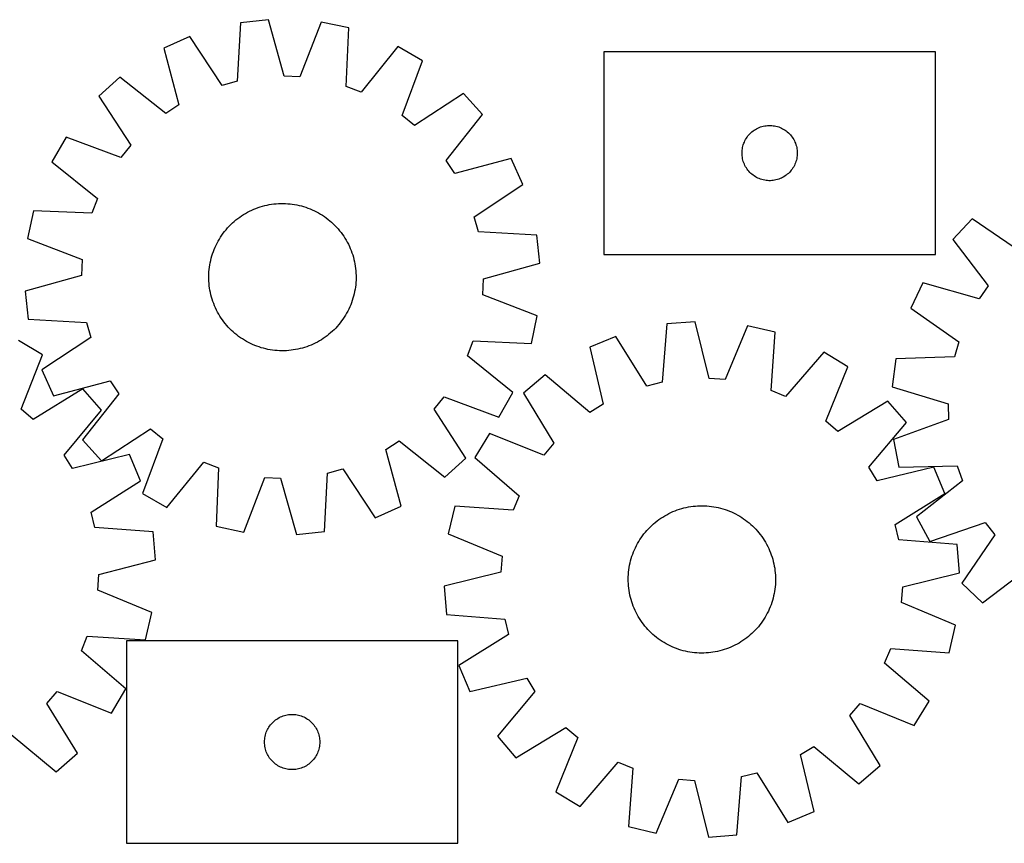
# Model space of a CAD drawing. Header units: millimetres. Extents: x 7 to 1492, y 7 to 459.
# Tile 2 of 4: x 286 to 821, y 7 to 454. Entities that reach past the tile are written whole.
import ezdxf

# ---------------------------------------------------------------- set-up
doc = ezdxf.new("R2010")
doc.units = ezdxf.units.MM
doc.layers.add('CUT', color=7, linetype='CONTINUOUS', true_color=0x000000)

msp = doc.modelspace()

# ---------------------------------------------------------------- linework, layer by layer
at = {"layer": 'CUT'}
for p, q in [((405.850186, 452.268946), (404.147291, 420.550263)), ((421.144991, 453.942109), (405.850186, 452.268946)), ((429.665225, 423.341776), (421.144991, 453.942109)), ((449.650806, 452.569387), (438.229644, 422.929349)), ((464.714066, 449.434304), (449.650806, 452.569387)), ((463.361266, 417.698761), (464.714066, 449.434304)), ((378.31535, 444.765702), (364.286162, 438.448075)), ((395.874597, 418.295953), (378.31535, 444.765702)), ((491.400512, 439.319986), (471.379066, 414.659969)), ((504.75773, 431.683543), (491.400512, 439.319986)), ((364.286162, 438.448075), (372.468225, 407.75559)), ((783.318663, 436.516175), (603.318663, 436.516175)), ((603.318663, 436.516175), (603.318663, 326.516175)), ((783.318663, 326.516175), (783.318663, 436.516175)), ((493.664319, 401.919286), (504.75773, 431.683543)), ((340.417608, 422.803333), (329.027311, 412.459655)), ((365.297046, 403.055212), (340.417608, 422.803333)), ((438.229644, 422.929349), (429.665225, 423.341776)), ((404.147291, 420.550263), (395.874597, 418.295953)), ((471.379066, 414.659969), (463.361266, 417.698761)), ((329.027311, 412.459655), (346.293414, 385.797764)), ((527.012552, 413.817689), (500.350661, 396.551586)), ((537.35623, 402.427392), (527.012552, 413.817689)), ((372.468225, 407.75559), (365.297046, 403.055212)), ((500.350661, 396.551586), (493.664319, 401.919286)), ((517.608108, 377.547954), (537.35623, 402.427392)), ((688.390527, 395.683514), (689.126379, 395.918423)), ((689.126379, 395.918423), (689.873347, 396.115141)), ((689.873347, 396.115141), (690.629452, 396.273145)), ((690.629452, 396.273145), (691.392688, 396.392015)), ((691.392688, 396.392015), (692.161031, 396.471438)), ((692.161031, 396.471438), (692.932445, 396.511202)), ((692.932445, 396.511202), (693.704882, 396.511202)), ((693.704882, 396.511202), (694.476295, 396.471438)), ((694.476295, 396.471438), (695.244639, 396.392015)), ((695.244639, 396.392015), (696.007875, 396.273145)), ((696.007875, 396.273145), (696.763979, 396.115141)), ((696.763979, 396.115141), (697.510948, 395.918423)), ((697.510948, 395.918423), (698.246799, 395.683514)), ((681.093238, 390.207492), (681.556866, 390.825317)), ((681.556866, 390.825317), (682.051684, 391.418457)), ((682.051684, 391.418457), (682.57638, 391.985338)), ((682.57638, 391.985338), (683.129563, 392.524456)), ((683.129563, 392.524456), (683.709766, 393.034382)), ((683.709766, 393.034382), (684.315449, 393.513764)), ((684.315449, 393.513764), (684.945007, 393.96133)), ((684.945007, 393.96133), (685.596771, 394.375895)), ((685.596771, 394.375895), (686.269012, 394.756357)), ((686.269012, 394.756357), (686.959947, 395.101709)), ((686.959947, 395.101709), (687.667745, 395.411035)), ((687.667745, 395.411035), (688.390527, 395.683514)), ((698.246799, 395.683514), (698.969582, 395.411035)), ((698.969582, 395.411035), (699.677379, 395.101709)), ((699.677379, 395.101709), (700.368314, 394.756357)), ((700.368314, 394.756357), (701.040555, 394.375895)), ((701.040555, 394.375895), (701.692319, 393.96133)), ((701.692319, 393.96133), (702.321877, 393.513764)), ((702.321877, 393.513764), (702.927561, 393.034382)), ((702.927561, 393.034382), (703.507763, 392.524456)), ((703.507763, 392.524456), (704.060946, 391.985338)), ((704.060946, 391.985338), (704.585642, 391.418457)), ((704.585642, 391.418457), (705.08046, 390.825317)), ((705.08046, 390.825317), (705.544088, 390.207492)), ((311.161457, 390.204833), (303.525013, 376.847615)), ((340.925714, 379.111422), (311.161457, 390.204833)), ((346.293414, 385.797764), (340.925714, 379.111422)), ((678.635828, 384.584456), (678.813247, 385.336242)), ((678.813247, 385.336242), (679.029133, 386.077898)), ((679.029133, 386.077898), (679.282911, 386.807457)), ((679.282911, 386.807457), (679.57391, 387.522984)), ((679.57391, 387.522984), (679.901357, 388.222582)), ((679.901357, 388.222582), (680.264385, 388.904396)), ((680.264385, 388.904396), (680.66203, 389.566618)), ((680.66203, 389.566618), (681.093238, 390.207492)), ((705.544088, 390.207492), (705.975297, 389.566618)), ((705.975297, 389.566618), (706.372942, 388.904396)), ((706.372942, 388.904396), (706.735969, 388.222582)), ((706.735969, 388.222582), (707.063417, 387.522984)), ((707.063417, 387.522984), (707.354416, 386.807457)), ((707.354416, 386.807457), (707.608194, 386.077898)), ((707.608194, 386.077898), (707.824079, 385.336242)), ((707.824079, 385.336242), (708.001498, 384.584456)), ((678.318663, 381.516175), (678.338552, 382.288357)), ((678.338552, 380.743994), (678.318663, 381.516175)), ((678.338552, 382.288357), (678.398165, 383.05849)), ((678.398165, 379.97386), (678.338552, 380.743994)), ((678.398165, 383.05849), (678.497345, 383.824534)), ((678.497345, 379.207817), (678.398165, 379.97386)), ((678.497345, 383.824534), (678.635828, 384.584456)), ((708.001498, 384.584456), (708.139982, 383.824534)), ((708.139982, 383.824534), (708.239161, 383.05849)), ((708.239161, 379.97386), (708.139982, 379.207817)), ((708.239161, 383.05849), (708.298775, 382.288357)), ((708.298775, 380.743994), (708.239161, 379.97386)), ((708.298775, 382.288357), (708.318663, 381.516175)), ((708.318663, 381.516175), (708.298775, 380.743994)), ((303.525013, 376.847615), (328.185031, 356.826169)), ((522.308487, 370.376775), (517.608108, 377.547954)), ((553.000971, 378.558838), (522.308487, 370.376775)), ((559.318599, 364.529649), (553.000971, 378.558838)), ((678.635828, 378.447894), (678.497345, 379.207817)), ((678.813247, 377.696108), (678.635828, 378.447894)), ((679.029133, 376.954453), (678.813247, 377.696108)), ((679.282911, 376.224894), (679.029133, 376.954453)), ((679.57391, 375.509367), (679.282911, 376.224894)), ((679.901357, 374.809768), (679.57391, 375.509367)), ((680.264385, 374.127954), (679.901357, 374.809768)), ((706.735969, 374.809768), (706.372942, 374.127954)), ((707.063417, 375.509367), (706.735969, 374.809768)), ((707.354416, 376.224894), (707.063417, 375.509367)), ((707.608194, 376.954453), (707.354416, 376.224894)), ((707.824079, 377.696108), (707.608194, 376.954453)), ((708.001498, 378.447894), (707.824079, 377.696108)), ((708.139982, 379.207817), (708.001498, 378.447894)), ((680.66203, 373.465732), (680.264385, 374.127954)), ((681.093238, 372.824859), (680.66203, 373.465732)), ((681.556866, 372.207033), (681.093238, 372.824859)), ((682.051684, 371.613893), (681.556866, 372.207033)), ((682.57638, 371.047013), (682.051684, 371.613893)), ((683.129563, 370.507895), (682.57638, 371.047013)), ((683.709766, 369.997969), (683.129563, 370.507895)), ((684.315449, 369.518587), (683.709766, 369.997969)), ((684.945007, 369.07102), (684.315449, 369.518587)), ((685.596771, 368.656456), (684.945007, 369.07102)), ((701.692319, 369.07102), (701.040555, 368.656456)), ((702.321877, 369.518587), (701.692319, 369.07102)), ((702.927561, 369.997969), (702.321877, 369.518587)), ((703.507763, 370.507895), (702.927561, 369.997969)), ((704.060946, 371.047013), (703.507763, 370.507895)), ((704.585642, 371.613893), (704.060946, 371.047013)), ((705.08046, 372.207033), (704.585642, 371.613893)), ((705.544088, 372.824859), (705.08046, 372.207033)), ((705.975297, 373.465732), (705.544088, 372.824859)), ((706.372942, 374.127954), (705.975297, 373.465732)), ((532.84885, 346.970403), (559.318599, 364.529649)), ((686.269012, 368.275993), (685.596771, 368.656456)), ((686.959947, 367.930641), (686.269012, 368.275993)), ((687.667745, 367.621316), (686.959947, 367.930641)), ((688.390527, 367.348837), (687.667745, 367.621316)), ((689.126379, 367.113927), (688.390527, 367.348837)), ((689.873347, 366.91721), (689.126379, 367.113927)), ((690.629452, 366.759206), (689.873347, 366.91721)), ((691.392688, 366.640335), (690.629452, 366.759206)), ((692.161031, 366.560912), (691.392688, 366.640335)), ((692.932445, 366.521148), (692.161031, 366.560912)), ((693.704882, 366.521148), (692.932445, 366.521148)), ((694.476295, 366.560912), (693.704882, 366.521148)), ((695.244639, 366.640335), (694.476295, 366.560912)), ((696.007875, 366.759206), (695.244639, 366.640335)), ((696.763979, 366.91721), (696.007875, 366.759206)), ((697.510948, 367.113927), (696.763979, 366.91721)), ((698.246799, 367.348837), (697.510948, 367.113927)), ((698.969582, 367.621316), (698.246799, 367.348837)), ((699.677379, 367.930641), (698.969582, 367.621316)), ((700.368314, 368.275993), (699.677379, 367.930641)), ((701.040555, 368.656456), (700.368314, 368.275993)), ((328.185031, 356.826169), (325.146238, 348.80837)), ((417.879634, 352.655043), (419.09457, 352.975884)), ((419.09457, 352.975884), (420.318983, 353.258405)), ((420.318983, 353.258405), (421.551667, 353.502326)), ((421.551667, 353.502326), (422.791404, 353.707408)), ((422.791404, 353.707408), (424.036972, 353.873447)), ((424.036972, 353.873447), (425.28714, 354.00028)), ((425.28714, 354.00028), (426.540675, 354.087782)), ((426.540675, 354.087782), (427.79634, 354.135866)), ((427.79634, 354.135866), (429.052896, 354.144486)), ((429.052896, 354.144486), (430.309102, 354.113631)), ((430.309102, 354.113631), (431.56372, 354.043333)), ((431.56372, 354.043333), (432.81551, 353.933662)), ((432.81551, 353.933662), (434.063238, 353.784725)), ((434.063238, 353.784725), (435.305672, 353.596669)), ((435.305672, 353.596669), (436.541585, 353.36968)), ((436.541585, 353.36968), (437.769759, 353.103982)), ((437.769759, 353.103982), (438.988982, 352.799838)), ((293.410696, 350.161169), (290.275613, 335.097909)), ((325.146238, 348.80837), (293.410696, 350.161169)), ((406.509236, 347.426927), (407.565563, 348.107501)), ((407.565563, 348.107501), (408.642746, 348.754559)), ((408.642746, 348.754559), (409.739722, 349.367462)), ((409.739722, 349.367462), (410.855409, 349.945606)), ((410.855409, 349.945606), (411.988705, 350.48842)), ((411.988705, 350.48842), (413.138491, 350.995369)), ((413.138491, 350.995369), (414.303635, 351.465952)), ((414.303635, 351.465952), (415.482984, 351.899704)), ((415.482984, 351.899704), (416.675376, 352.296199)), ((416.675376, 352.296199), (417.879634, 352.655043)), ((438.988982, 352.799838), (440.198049, 352.457547)), ((440.198049, 352.457547), (441.395768, 352.077447)), ((441.395768, 352.077447), (442.580957, 351.659913)), ((442.580957, 351.659913), (443.752446, 351.205358)), ((443.752446, 351.205358), (444.909079, 350.71423)), ((444.909079, 350.71423), (446.049714, 350.187013)), ((446.049714, 350.187013), (447.173227, 349.624228)), ((447.173227, 349.624228), (448.278507, 349.026431)), ((448.278507, 349.026431), (449.364465, 348.394211)), ((449.364465, 348.394211), (450.430029, 347.728192)), ((450.430029, 347.728192), (451.474146, 347.029031)), ((399.783638, 341.78488), (400.666063, 342.679494)), ((400.666063, 342.679494), (401.576153, 343.545949)), ((401.576153, 343.545949), (402.513009, 344.383389)), ((402.513009, 344.383389), (403.475708, 345.190989)), ((403.475708, 345.190989), (404.463299, 345.967952)), ((404.463299, 345.967952), (405.474808, 346.713509)), ((405.474808, 346.713509), (406.509236, 347.426927)), ((451.474146, 347.029031), (452.495787, 346.297419)), ((452.495787, 346.297419), (453.493944, 345.534078)), ((453.493944, 345.534078), (454.467631, 344.73976)), ((454.467631, 344.73976), (455.415887, 343.91525)), ((455.415887, 343.91525), (456.337777, 343.061361)), ((456.337777, 343.061361), (457.232391, 342.178937)), ((535.103159, 338.697709), (532.84885, 346.970403)), ((803.341481, 345.808315), (792.756388, 334.642011)), ((829.627721, 327.975528), (803.341481, 345.808315)), ((395.116808, 335.877132), (395.815968, 336.921249)), ((395.815968, 336.921249), (396.54758, 337.942891)), ((396.54758, 337.942891), (397.310922, 338.941047)), ((397.310922, 338.941047), (398.10524, 339.914734)), ((398.10524, 339.914734), (398.92975, 340.86299)), ((398.92975, 340.86299), (399.783638, 341.78488)), ((457.232391, 342.178937), (458.098845, 341.268847)), ((458.098845, 341.268847), (458.936286, 340.331991)), ((458.936286, 340.331991), (459.743886, 339.369292)), ((459.743886, 339.369292), (460.520848, 338.381701)), ((460.520848, 338.381701), (461.266406, 337.370192)), ((461.266406, 337.370192), (461.979824, 336.335763)), ((566.821843, 336.994814), (535.103159, 338.697709)), ((568.495006, 321.700009), (566.821843, 336.994814)), ((290.275613, 335.097909), (319.915651, 323.676747)), ((392.657987, 331.496818), (393.220771, 332.62033)), ((393.220771, 332.62033), (393.818569, 333.725611)), ((393.818569, 333.725611), (394.450789, 334.811568)), ((394.450789, 334.811568), (395.116808, 335.877132)), ((461.979824, 336.335763), (462.660398, 335.279437)), ((462.660398, 335.279437), (463.307455, 334.202254)), ((463.307455, 334.202254), (463.920359, 333.105278)), ((463.920359, 333.105278), (464.498503, 331.989591)), ((464.498503, 331.989591), (465.041317, 330.856295)), ((792.756388, 334.642011), (811.967496, 309.345607)), ((390.387453, 325.645152), (390.767553, 326.842871)), ((390.767553, 326.842871), (391.185086, 328.02806)), ((391.185086, 328.02806), (391.639642, 329.199549)), ((391.639642, 329.199549), (392.13077, 330.356182)), ((392.13077, 330.356182), (392.657987, 331.496818)), ((465.041317, 330.856295), (465.548266, 329.706508)), ((465.548266, 329.706508), (466.018848, 328.541365)), ((466.018848, 328.541365), (466.452601, 327.362016)), ((466.452601, 327.362016), (466.849095, 326.169623)), ((603.318663, 326.516175), (783.318663, 326.516175)), ((319.915651, 323.676747), (319.503223, 315.112328)), ((389.248331, 320.752775), (389.47532, 321.988689)), ((389.47532, 321.988689), (389.741017, 323.216863)), ((389.741017, 323.216863), (390.045162, 324.436085)), ((390.045162, 324.436085), (390.387453, 325.645152)), ((466.849095, 326.169623), (467.20794, 324.965365)), ((467.20794, 324.965365), (467.528781, 323.75043)), ((467.528781, 323.75043), (467.811302, 322.526016)), ((467.811302, 322.526016), (468.055223, 321.293333)), ((468.055223, 321.293333), (468.260305, 320.053595)), ((537.894673, 313.179775), (568.495006, 321.700009)), ((388.700514, 314.499999), (388.731369, 315.756205)), ((388.731369, 315.756205), (388.801667, 317.010823)), ((388.801667, 317.010823), (388.911338, 318.262613)), ((388.911338, 318.262613), (389.060275, 319.510341)), ((389.060275, 319.510341), (389.248331, 320.752775)), ((468.260305, 320.053595), (468.426344, 318.808028)), ((468.426344, 318.808028), (468.553177, 317.55786)), ((468.553177, 317.55786), (468.640679, 316.304325)), ((468.640679, 316.304325), (468.688763, 315.04866)), ((319.503223, 315.112328), (288.902891, 306.592094)), ((388.709133, 313.243443), (388.700514, 314.499999)), ((388.757217, 311.987778), (388.709133, 313.243443)), ((388.844719, 310.734243), (388.757217, 311.987778)), ((388.971552, 309.484075), (388.844719, 310.734243)), ((468.59623, 311.28128), (468.486558, 310.02949)), ((468.666528, 312.535898), (468.59623, 311.28128)), ((468.697382, 313.792104), (468.666528, 312.535898)), ((468.688763, 315.04866), (468.697382, 313.792104)), ((537.482246, 304.615356), (537.894673, 313.179775)), ((776.604376, 311.113765), (769.987932, 297.223005)), ((807.114711, 302.276672), (776.604376, 311.113765)), ((288.902891, 306.592094), (290.576054, 291.297289)), ((389.137592, 308.238508), (388.971552, 309.484075)), ((389.342673, 306.99877), (389.137592, 308.238508)), ((389.586595, 305.766087), (389.342673, 306.99877)), ((389.869115, 304.541673), (389.586595, 305.766087)), ((467.656879, 305.07524), (467.352735, 303.856018)), ((467.922577, 306.303414), (467.656879, 305.07524)), ((468.149566, 307.539328), (467.922577, 306.303414)), ((468.337621, 308.781762), (468.149566, 307.539328)), ((468.486558, 310.02949), (468.337621, 308.781762)), ((811.967496, 309.345607), (807.114711, 302.276672)), ((390.189956, 303.326738), (389.869115, 304.541673)), ((390.548801, 302.12248), (390.189956, 303.326738)), ((390.945296, 300.930088), (390.548801, 302.12248)), ((391.379048, 299.750738), (390.945296, 300.930088)), ((391.849631, 298.585595), (391.379048, 299.750738)), ((466.21281, 300.264043), (465.758255, 299.092554)), ((466.630344, 301.449232), (466.21281, 300.264043)), ((467.010444, 302.646951), (466.630344, 301.449232)), ((467.352735, 303.856018), (467.010444, 302.646951)), ((567.122283, 293.194194), (537.482246, 304.615356)), ((392.35658, 297.435808), (391.849631, 298.585595)), ((392.899394, 296.302512), (392.35658, 297.435808)), ((393.477538, 295.186825), (392.899394, 296.302512)), ((394.090441, 294.089849), (393.477538, 295.186825)), ((463.579328, 294.566493), (462.947108, 293.480535)), ((464.177125, 295.671773), (463.579328, 294.566493)), ((464.73991, 296.795285), (464.177125, 295.671773)), ((465.267127, 297.935921), (464.73991, 296.795285)), ((465.758255, 299.092554), (465.267127, 297.935921)), ((769.987932, 297.223005), (796.075801, 279.101254)), ((290.576054, 291.297289), (322.294737, 289.594394)), ((322.294737, 289.594394), (324.549047, 281.3217)), ((394.737499, 293.012667), (394.090441, 294.089849)), ((395.418073, 291.95634), (394.737499, 293.012667)), ((396.13149, 290.921911), (395.418073, 291.95634)), ((396.877048, 289.910403), (396.13149, 290.921911)), ((397.654011, 288.922811), (396.877048, 289.910403)), ((398.461611, 287.960112), (397.654011, 288.922811)), ((460.086974, 289.351056), (459.292657, 288.377369)), ((460.850316, 290.349212), (460.086974, 289.351056)), ((461.581928, 291.370854), (460.850316, 290.349212)), ((462.281089, 292.414971), (461.581928, 291.370854)), ((462.947108, 293.480535), (462.281089, 292.414971)), ((563.987201, 278.130934), (567.122283, 293.194194)), ((652.875609, 289.956895), (637.539949, 288.71268)), ((660.535616, 259.129974), (652.875609, 289.956895)), ((399.299051, 287.023256), (398.461611, 287.960112)), ((400.165506, 286.113166), (399.299051, 287.023256)), ((401.060119, 285.230742), (400.165506, 286.113166)), ((401.982009, 284.376853), (401.060119, 285.230742)), ((402.930266, 283.552343), (401.982009, 284.376853)), ((403.903953, 282.758025), (402.930266, 283.552343)), ((454.884887, 283.908714), (453.922188, 283.101114)), ((455.821744, 284.746154), (454.884887, 283.908714)), ((456.731834, 285.612609), (455.821744, 284.746154)), ((457.614258, 286.507223), (456.731834, 285.612609)), ((458.468147, 287.429113), (457.614258, 286.507223)), ((459.292657, 288.377369), (458.468147, 287.429113)), ((637.539949, 288.71268), (634.949519, 257.05412)), ((681.331805, 287.786476), (669.085128, 258.477883)), ((696.301368, 284.230815), (681.331805, 287.786476)), ((694.060425, 252.545598), (696.301368, 284.230815)), ((298.448784, 271.895642), (285.257164, 279.814714)), ((324.549047, 281.3217), (298.079298, 263.762454)), ((404.902109, 281.994684), (403.903953, 282.758025)), ((405.92375, 281.263072), (404.902109, 281.994684)), ((406.967868, 280.563911), (405.92375, 281.263072)), ((408.033431, 279.897892), (406.967868, 280.563911)), ((409.119389, 279.265672), (408.033431, 279.897892)), ((410.22467, 278.667875), (409.119389, 279.265672)), ((411.348182, 278.10509), (410.22467, 278.667875)), ((412.488818, 277.577873), (411.348182, 278.10509)), ((446.542488, 278.346497), (445.409192, 277.803683)), ((447.658174, 278.924641), (446.542488, 278.346497)), ((448.75515, 279.537545), (447.658174, 278.924641)), ((449.832333, 280.184602), (448.75515, 279.537545)), ((450.88866, 280.865176), (449.832333, 280.184602)), ((451.923088, 281.578594), (450.88866, 280.865176)), ((452.934597, 282.324152), (451.923088, 281.578594)), ((453.922188, 283.101114), (452.934597, 282.324152)), ((529.212865, 271.465934), (532.251658, 279.483733)), ((532.251658, 279.483733), (563.987201, 278.130934)), ((609.805802, 281.983422), (595.605205, 276.061125)), ((626.616944, 255.032351), (609.805802, 281.983422)), ((796.075801, 279.101254), (793.644949, 270.878704)), ((413.645451, 277.086745), (412.488818, 277.577873)), ((414.81694, 276.63219), (413.645451, 277.086745)), ((416.002128, 276.214656), (414.81694, 276.63219)), ((417.199847, 275.834556), (416.002128, 276.214656)), ((418.408915, 275.492265), (417.199847, 275.834556)), ((419.628137, 275.188121), (418.408915, 275.492265)), ((420.856311, 274.922423), (419.628137, 275.188121)), ((422.092225, 274.695434), (420.856311, 274.922423)), ((423.334659, 274.507379), (422.092225, 274.695434)), ((424.582387, 274.358441), (423.334659, 274.507379)), ((425.834177, 274.24877), (424.582387, 274.358441)), ((427.088794, 274.178472), (425.834177, 274.24877)), ((428.345001, 274.147618), (427.088794, 274.178472)), ((429.601557, 274.156237), (428.345001, 274.147618)), ((430.857222, 274.204321), (429.601557, 274.156237)), ((432.110757, 274.291823), (430.857222, 274.204321)), ((433.360925, 274.418656), (432.110757, 274.291823)), ((434.606492, 274.584695), (433.360925, 274.418656)), ((435.846229, 274.789777), (434.606492, 274.584695)), ((437.078913, 275.033698), (435.846229, 274.789777)), ((438.303327, 275.316219), (437.078913, 275.033698)), ((439.518262, 275.63706), (438.303327, 275.316219)), ((440.72252, 275.995904), (439.518262, 275.63706)), ((441.914912, 276.392399), (440.72252, 275.995904)), ((443.094262, 276.826151), (441.914912, 276.392399)), ((444.259405, 277.296734), (443.094262, 276.826151)), ((445.409192, 277.803683), (444.259405, 277.296734)), ((595.605205, 276.061125), (602.924594, 245.151558)), ((722.694123, 273.373176), (701.989987, 249.283479)), ((735.832264, 265.365692), (722.694123, 273.373176)), ((286.724241, 242.374296), (298.448784, 271.895642)), ((553.872883, 251.444488), (529.212865, 271.465934)), ((761.897085, 269.855068), (759.896953, 254.599576)), ((793.644949, 270.878704), (761.897085, 269.855068)), ((298.079298, 263.762454), (304.396925, 249.733265)), ((723.90973, 235.92375), (735.832264, 265.365692)), ((304.396925, 249.733265), (335.089409, 257.915328)), ((335.089409, 257.915328), (339.789788, 250.744149)), ((571.307919, 261.090897), (559.63244, 251.070232)), ((595.624604, 240.653834), (571.307919, 261.090897)), ((634.949519, 257.05412), (626.616944, 255.032351)), ((669.085128, 258.477883), (660.535616, 259.129974)), ((320.318219, 253.560058), (293.294796, 236.865468)), ((330.417067, 241.952138), (320.318219, 253.560058)), ((546.236439, 238.08727), (553.872883, 251.444488)), ((701.989987, 249.283479), (694.060425, 252.545598)), ((759.896953, 254.599576), (790.30792, 245.426362)), ((339.789788, 250.744149), (320.041666, 225.864711)), ((511.104482, 242.494339), (516.472182, 249.180681)), ((516.472182, 249.180681), (546.236439, 238.08727)), ((559.63244, 251.070232), (576.145173, 223.935303)), ((757.57807, 246.883654), (730.443141, 230.370921)), ((767.598736, 235.208175), (757.57807, 246.883654)), ((293.294796, 236.865468), (286.724241, 242.374296)), ((310.143767, 217.498753), (330.417067, 241.952138)), ((528.370586, 215.832448), (511.104482, 242.494339)), ((602.924594, 245.151558), (595.624604, 240.653834)), ((790.30792, 245.426362), (790.53695, 236.855077)), ((730.443141, 230.370921), (723.90973, 235.92375)), ((790.53695, 236.855077), (760.659258, 226.070911)), ((330.385345, 214.474414), (357.047236, 231.740517)), ((357.047236, 231.740517), (363.733578, 226.372818)), ((747.161672, 210.89149), (767.598736, 235.208175)), ((320.041666, 225.864711), (330.385345, 214.474414)), ((363.733578, 226.372818), (352.640167, 196.608561)), ((484.929672, 220.536513), (492.100851, 225.236891)), ((492.100851, 225.236891), (516.980289, 205.48877)), ((541.150402, 229.324425), (533.142918, 216.186285)), ((570.592344, 217.401892), (541.150402, 229.324425)), ((760.659258, 226.070911), (763.471226, 210.944002)), ((493.111735, 189.844028), (484.929672, 220.536513)), ((576.145173, 223.935303), (570.592344, 217.401892)), ((314.690415, 210.229133), (310.143767, 217.498753)), ((345.55013, 217.755935), (314.690415, 210.229133)), ((351.56766, 203.595431), (345.55013, 217.755935)), ((516.980289, 205.48877), (528.370586, 215.832448)), ((533.142918, 216.186285), (557.232615, 195.482149)), ((365.997385, 188.972117), (386.01883, 213.632134)), ((386.01883, 213.632134), (394.03663, 210.593342)), ((394.03663, 210.593342), (392.683831, 178.857799)), ((453.250606, 207.741841), (461.523299, 209.99615)), ((461.523299, 209.99615), (479.082546, 183.526401)), ((751.659397, 203.5915), (747.161672, 210.89149)), ((782.568963, 210.910889), (751.659397, 203.5915)), ((763.471226, 210.944002), (795.228453, 211.617262)), ((788.491261, 196.710292), (782.568963, 210.910889)), ((795.228453, 211.617262), (798.094946, 203.536261)), ((324.730095, 186.603674), (351.56766, 203.595431)), ((407.747091, 175.722717), (419.168253, 205.362754)), ((419.168253, 205.362754), (427.732672, 204.950327)), ((427.732672, 204.950327), (436.252905, 174.349994)), ((451.547711, 176.023157), (453.250606, 207.741841)), ((798.094946, 203.536261), (773.012062, 184.047195)), ((352.640167, 196.608561), (365.997385, 188.972117)), ((557.232615, 195.482149), (553.970495, 187.552587)), ((761.540189, 179.89915), (788.491261, 196.710292)), ((479.082546, 183.526401), (493.111735, 189.844028)), ((522.285279, 189.79353), (518.729618, 174.823967)), ((553.970495, 187.552587), (522.285279, 189.79353)), ((640.825952, 186.800173), (641.989484, 187.274726)), ((641.989484, 187.274726), (643.167348, 187.712498)), ((643.167348, 187.712498), (644.358381, 188.113056)), ((644.358381, 188.113056), (645.561408, 188.476004)), ((645.561408, 188.476004), (646.775243, 188.800986)), ((646.775243, 188.800986), (647.998686, 189.08768)), ((647.998686, 189.08768), (649.230531, 189.335803)), ((649.230531, 189.335803), (650.469561, 189.545111)), ((650.469561, 189.545111), (651.714555, 189.715396)), ((651.714555, 189.715396), (652.964284, 189.846492)), ((652.964284, 189.846492), (654.217513, 189.938267)), ((654.217513, 189.938267), (655.473007, 189.990633)), ((655.473007, 189.990633), (656.729526, 190.003536)), ((656.729526, 190.003536), (657.98583, 189.976965)), ((657.98583, 189.976965), (659.24068, 189.910946)), ((659.24068, 189.910946), (660.492837, 189.805543)), ((660.492837, 189.805543), (661.741066, 189.660861)), ((661.741066, 189.660861), (662.984134, 189.477043)), ((662.984134, 189.477043), (664.220814, 189.25427)), ((664.220814, 189.25427), (665.449887, 188.992762)), ((665.449887, 188.992762), (666.670139, 188.692776)), ((666.670139, 188.692776), (667.880367, 188.35461)), ((667.880367, 188.35461), (669.079375, 187.978596)), ((669.079375, 187.978596), (670.26598, 187.565106)), ((670.26598, 187.565106), (671.439013, 187.114548)), ((326.807777, 178.284863), (324.730095, 186.603674)), ((632.167953, 181.743205), (633.176913, 182.492207)), ((633.176913, 182.492207), (634.208903, 183.209148)), ((634.208903, 183.209148), (635.262903, 183.89332)), ((635.262903, 183.89332), (636.337874, 184.544047)), ((636.337874, 184.544047), (637.432753, 185.160687)), ((637.432753, 185.160687), (638.546462, 185.742632)), ((638.546462, 185.742632), (639.6779, 186.289307)), ((639.6779, 186.289307), (640.825952, 186.800173)), ((671.439013, 187.114548), (672.597313, 186.627366)), ((672.597313, 186.627366), (673.73974, 186.104042)), ((673.73974, 186.104042), (674.865165, 185.545091)), ((674.865165, 185.545091), (675.972477, 184.951066)), ((675.972477, 184.951066), (677.060585, 184.322553)), ((677.060585, 184.322553), (678.128413, 183.660171)), ((678.128413, 183.660171), (679.174908, 182.964575)), ((679.174908, 182.964575), (680.199038, 182.23645)), ((680.199038, 182.23645), (681.199792, 181.476517)), ((773.012062, 184.047195), (780.360875, 170.529595)), ((358.48302, 175.907101), (326.807777, 178.284863)), ((392.683831, 178.857799), (407.747091, 175.722717)), ((625.83057, 175.668343), (626.651842, 176.619405)), ((626.651842, 176.619405), (627.502582, 177.544201)), ((627.502582, 177.544201), (628.381951, 178.441819)), ((628.381951, 178.441819), (629.289081, 179.311372)), ((629.289081, 179.311372), (630.223077, 180.152002)), ((630.223077, 180.152002), (631.183016, 180.96288)), ((631.183016, 180.96288), (632.167953, 181.743205)), ((681.199792, 181.476517), (682.176181, 180.685524)), ((682.176181, 180.685524), (683.127244, 179.864252)), ((683.127244, 179.864252), (684.05204, 179.013512)), ((684.05204, 179.013512), (684.949657, 178.134143)), ((684.949657, 178.134143), (685.81921, 177.227013)), ((685.81921, 177.227013), (686.65984, 176.293017)), ((763.561959, 171.566575), (761.540189, 179.89915)), ((780.360875, 170.529595), (810.355744, 180.983426)), ((810.355744, 180.983426), (815.579108, 174.183732)), ((359.830195, 160.580142), (358.48302, 175.907101)), ((436.252905, 174.349994), (451.547711, 176.023157)), ((518.729618, 174.823967), (548.038211, 162.577289)), ((622.193541, 170.552746), (622.855923, 171.620575)), ((622.855923, 171.620575), (623.551519, 172.66707)), ((623.551519, 172.66707), (624.279644, 173.6912)), ((624.279644, 173.6912), (625.039577, 174.691953)), ((625.039577, 174.691953), (625.83057, 175.668343)), ((686.65984, 176.293017), (687.470718, 175.333077)), ((687.470718, 175.333077), (688.251043, 174.348141)), ((688.251043, 174.348141), (689.000046, 173.33918)), ((689.000046, 173.33918), (689.716987, 172.307191)), ((689.716987, 172.307191), (690.401158, 171.253191)), ((690.401158, 171.253191), (691.051885, 170.17822)), ((795.220519, 168.976145), (763.561959, 171.566575)), ((815.579108, 174.183732), (797.746321, 147.897492)), ((619.401546, 164.931174), (619.888728, 166.089475)), ((619.888728, 166.089475), (620.412052, 167.231902)), ((620.412052, 167.231902), (620.971002, 168.357327)), ((620.971002, 168.357327), (621.565028, 169.464639)), ((621.565028, 169.464639), (622.193541, 170.552746)), ((691.051885, 170.17822), (691.668525, 169.08334)), ((691.668525, 169.08334), (692.25047, 167.969632)), ((692.25047, 167.969632), (692.797145, 166.838193)), ((692.797145, 166.838193), (693.308012, 165.690142)), ((796.464733, 153.640485), (795.220519, 168.976145)), ((329.055412, 152.713284), (359.830195, 160.580142)), ((548.038211, 162.577289), (547.38612, 154.027778)), ((617.823318, 160.162301), (618.161484, 161.372528)), ((618.161484, 161.372528), (618.537498, 162.571537)), ((618.537498, 162.571537), (618.950988, 163.758142)), ((618.950988, 163.758142), (619.401546, 164.931174)), ((693.308012, 165.690142), (693.782565, 164.52661)), ((693.782565, 164.52661), (694.220336, 163.348746)), ((694.220336, 163.348746), (694.620894, 162.157713)), ((694.620894, 162.157713), (694.983843, 160.954686)), ((694.983843, 160.954686), (695.308824, 159.740851)), ((616.710551, 153.984999), (616.855233, 155.233227)), ((616.855233, 155.233227), (617.039051, 156.476295)), ((617.039051, 156.476295), (617.261824, 157.712976)), ((617.261824, 157.712976), (617.523332, 158.942049)), ((617.523332, 158.942049), (617.823318, 160.162301)), ((695.308824, 159.740851), (695.595518, 158.517408)), ((695.595518, 158.517408), (695.843642, 157.285563)), ((695.843642, 157.285563), (696.052949, 156.046532)), ((696.052949, 156.046532), (696.223235, 154.801539)), ((808.912625, 137.312398), (834.209029, 156.523507)), ((328.460752, 144.159586), (329.055412, 152.713284)), ((547.38612, 154.027778), (516.559199, 146.367771)), ((616.512558, 150.221688), (616.539129, 151.477992)), ((616.525461, 148.965169), (616.512558, 150.221688)), ((616.539129, 151.477992), (616.605148, 152.732842)), ((616.605148, 152.732842), (616.710551, 153.984999)), ((696.223235, 154.801539), (696.35433, 153.55181)), ((696.35433, 153.55181), (696.446105, 152.298581)), ((696.446105, 152.298581), (696.498471, 151.043087)), ((696.511374, 149.786568), (696.484803, 148.530263)), ((696.498471, 151.043087), (696.511374, 149.786568)), ((765.637812, 145.980478), (796.464733, 153.640485)), ((516.559199, 146.367771), (517.803414, 131.03211)), ((616.577827, 147.709675), (616.525461, 148.965169)), ((616.669602, 146.456445), (616.577827, 147.709675)), ((616.800698, 145.206717), (616.669602, 146.456445)), ((616.970983, 143.961723), (616.800698, 145.206717)), ((696.1687, 144.775028), (695.984881, 143.53196)), ((696.313381, 146.023257), (696.1687, 144.775028)), ((696.418784, 147.275414), (696.313381, 146.023257)), ((696.484803, 148.530263), (696.418784, 147.275414)), ((764.985721, 137.430966), (765.637812, 145.980478)), ((797.746321, 147.897492), (808.912625, 137.312398)), ((357.850929, 132.110012), (328.460752, 144.159586)), ((617.180291, 142.722693), (616.970983, 143.961723)), ((617.428414, 141.490848), (617.180291, 142.722693)), ((617.715108, 140.267404), (617.428414, 141.490848)), ((618.04009, 139.05357), (617.715108, 140.267404)), ((618.403038, 137.850543), (618.04009, 139.05357)), ((695.200614, 139.845955), (694.862448, 138.635727)), ((695.5006, 141.066207), (695.200614, 139.845955)), ((695.762108, 142.29528), (695.5006, 141.066207)), ((695.984881, 143.53196), (695.762108, 142.29528)), ((618.803596, 136.659509), (618.403038, 137.850543)), ((619.241368, 135.481646), (618.803596, 136.659509)), ((619.715921, 134.318114), (619.241368, 135.481646)), ((620.226787, 133.170062), (619.715921, 134.318114)), ((693.135205, 133.91878), (692.61188, 132.776354)), ((693.622386, 135.077081), (693.135205, 133.91878)), ((694.072944, 136.250113), (693.622386, 135.077081)), ((694.486434, 137.436719), (694.072944, 136.250113)), ((694.862448, 138.635727), (694.486434, 137.436719)), ((794.294315, 125.184289), (764.985721, 137.430966)), ((354.395878, 117.116908), (357.850929, 132.110012)), ((517.803414, 131.03211), (549.461974, 128.441681)), ((549.461974, 128.441681), (551.483743, 120.109105)), ((620.773462, 132.038624), (620.226787, 133.170062)), ((621.355407, 130.924915), (620.773462, 132.038624)), ((621.972047, 129.830035), (621.355407, 130.924915)), ((622.622774, 128.755065), (621.972047, 129.830035)), ((623.306946, 127.701065), (622.622774, 128.755065)), ((690.168009, 128.387681), (689.472413, 127.341186)), ((690.830391, 129.455509), (690.168009, 128.387681)), ((691.458904, 130.543617), (690.830391, 129.455509)), ((692.05293, 131.650929), (691.458904, 130.543617)), ((692.61188, 132.776354), (692.05293, 131.650929)), ((624.023886, 126.669075), (623.306946, 127.701065)), ((624.772889, 125.660114), (624.023886, 126.669075)), ((625.553214, 124.675178), (624.772889, 125.660114)), ((626.364092, 123.715239), (625.553214, 124.675178)), ((627.204722, 122.781243), (626.364092, 123.715239)), ((686.37209, 123.38885), (685.52135, 122.464054)), ((687.193362, 124.339913), (686.37209, 123.38885)), ((687.984355, 125.316302), (687.193362, 124.339913)), ((688.744289, 126.317056), (687.984355, 125.316302)), ((689.472413, 127.341186), (688.744289, 126.317056)), ((790.738653, 110.214726), (794.294315, 125.184289)), ((319.487533, 111.193722), (322.696327, 119.145013)), ((322.696327, 119.145013), (354.395878, 117.116908)), ((551.483743, 120.109105), (524.532671, 103.297963)), ((628.074275, 121.874113), (627.204722, 122.781243)), ((628.971892, 120.994744), (628.074275, 121.874113)), ((629.896689, 120.144004), (628.971892, 120.994744)), ((630.847751, 119.322732), (629.896689, 120.144004)), ((631.82414, 118.531739), (630.847751, 119.322732)), ((632.824894, 117.771805), (631.82414, 118.531739)), ((633.849024, 117.043681), (632.824894, 117.771805)), ((680.855979, 118.265051), (679.847019, 117.516048)), ((681.840916, 119.045376), (680.855979, 118.265051)), ((682.800855, 119.856254), (681.840916, 119.045376)), ((683.734851, 120.696884), (682.800855, 119.856254)), ((684.641981, 121.566437), (683.734851, 120.696884)), ((685.52135, 122.464054), (684.641981, 121.566437)), ((523.970763, 116.711732), (343.970763, 116.711732)), ((343.970763, 116.711732), (343.970763, 6.711732)), ((523.970763, 6.711732), (523.970763, 116.711732)), ((634.895519, 116.348085), (633.849024, 117.043681)), ((635.963348, 115.685703), (634.895519, 116.348085)), ((637.051455, 115.057189), (635.963348, 115.685703)), ((638.158767, 114.463164), (637.051455, 115.057189)), ((639.284192, 113.904214), (638.158767, 114.463164)), ((640.426619, 113.380889), (639.284192, 113.904214)), ((641.58492, 112.893708), (640.426619, 113.380889)), ((642.757952, 112.44315), (641.58492, 112.893708)), ((643.944557, 112.02966), (642.757952, 112.44315)), ((671.034448, 112.733529), (669.856584, 112.295758)), ((672.19798, 113.208082), (671.034448, 112.733529)), ((673.346032, 113.718949), (672.19798, 113.208082)), ((674.47747, 114.265624), (673.346032, 113.718949)), ((675.591179, 114.847569), (674.47747, 114.265624)), ((676.686059, 115.464209), (675.591179, 114.847569)), ((677.761029, 116.114936), (676.686059, 115.464209)), ((678.815029, 116.799107), (677.761029, 116.114936)), ((679.847019, 117.516048), (678.815029, 116.799107)), ((755.791317, 104.526107), (759.053437, 112.455669)), ((759.053437, 112.455669), (790.738653, 110.214726)), ((343.715729, 90.651832), (319.487533, 111.193722)), ((645.143565, 111.653646), (643.944557, 112.02966)), ((646.353793, 111.315479), (645.143565, 111.653646)), ((647.574045, 111.015494), (646.353793, 111.315479)), ((648.803118, 110.753986), (647.574045, 111.015494)), ((650.039799, 110.531212), (648.803118, 110.753986)), ((651.282866, 110.347394), (650.039799, 110.531212)), ((652.531095, 110.202712), (651.282866, 110.347394)), ((653.783252, 110.09731), (652.531095, 110.202712)), ((655.038102, 110.031291), (653.783252, 110.09731)), ((656.294406, 110.004719), (655.038102, 110.031291)), ((657.550925, 110.017623), (656.294406, 110.004719)), ((658.806419, 110.069988), (657.550925, 110.017623)), ((660.059648, 110.161764), (658.806419, 110.069988)), ((661.309377, 110.292859), (660.059648, 110.161764)), ((662.554371, 110.463145), (661.309377, 110.292859)), ((663.793401, 110.672452), (662.554371, 110.463145)), ((665.025246, 110.920576), (663.793401, 110.672452)), ((666.248689, 111.207269), (665.025246, 110.920576)), ((667.462524, 111.532251), (666.248689, 111.207269)), ((668.665551, 111.8952), (667.462524, 111.532251)), ((669.856584, 112.295758), (668.665551, 111.8952)), ((524.532671, 103.297963), (530.454969, 89.097367)), ((779.881014, 83.821971), (755.791317, 104.526107)), ((530.454969, 89.097367), (561.364536, 96.416755)), ((561.364536, 96.416755), (565.86226, 89.116766)), ((300.766483, 82.614199), (306.275311, 89.184754)), ((306.275311, 89.184754), (335.796657, 77.460212)), ((335.796657, 77.460212), (343.715729, 90.651832)), ((565.86226, 89.116766), (545.425196, 64.800081)), ((317.461073, 55.590776), (300.766483, 82.614199)), ((736.878759, 76.072953), (742.431588, 82.606364)), ((742.431588, 82.606364), (771.87353, 70.68383)), ((771.87353, 70.68383), (779.881014, 83.821971)), ((426.248871, 74.571451), (426.921112, 74.951914)), ((426.921112, 74.951914), (427.612047, 75.297266)), ((427.612047, 75.297266), (428.319844, 75.606591)), ((428.319844, 75.606591), (429.042627, 75.87907)), ((429.042627, 75.87907), (429.778478, 76.11398)), ((429.778478, 76.11398), (430.525447, 76.310697)), ((430.525447, 76.310697), (431.281551, 76.468701)), ((431.281551, 76.468701), (432.044788, 76.587572)), ((432.044788, 76.587572), (432.813131, 76.666995)), ((432.813131, 76.666995), (433.584544, 76.706759)), ((433.584544, 76.706759), (434.356982, 76.706759)), ((434.356982, 76.706759), (435.128395, 76.666995)), ((435.128395, 76.666995), (435.896738, 76.587572)), ((435.896738, 76.587572), (436.659974, 76.468701)), ((436.659974, 76.468701), (437.416079, 76.310697)), ((437.416079, 76.310697), (438.163047, 76.11398)), ((438.163047, 76.11398), (438.898899, 75.87907)), ((438.898899, 75.87907), (439.621681, 75.606591)), ((439.621681, 75.606591), (440.329479, 75.297266)), ((440.329479, 75.297266), (441.020414, 74.951914)), ((441.020414, 74.951914), (441.692655, 74.571451)), ((753.391492, 48.938024), (736.878759, 76.072953)), ((420.916484, 69.099953), (421.314129, 69.762175)), ((421.314129, 69.762175), (421.745338, 70.403048)), ((421.745338, 70.403048), (422.208966, 71.020874)), ((422.208966, 71.020874), (422.703784, 71.614014)), ((422.703784, 71.614014), (423.22848, 72.180894)), ((423.22848, 72.180894), (423.781663, 72.720012)), ((423.781663, 72.720012), (424.361865, 73.229939)), ((424.361865, 73.229939), (424.967549, 73.709321)), ((424.967549, 73.709321), (425.597107, 74.156887)), ((425.597107, 74.156887), (426.248871, 74.571451)), ((441.692655, 74.571451), (442.344419, 74.156887)), ((442.344419, 74.156887), (442.973977, 73.709321)), ((442.973977, 73.709321), (443.579661, 73.229939)), ((443.579661, 73.229939), (444.159863, 72.720012)), ((444.159863, 72.720012), (444.713046, 72.180894)), ((444.713046, 72.180894), (445.237742, 71.614014)), ((445.237742, 71.614014), (445.73256, 71.020874)), ((445.73256, 71.020874), (446.196188, 70.403048)), ((446.196188, 70.403048), (446.627396, 69.762175)), ((446.627396, 69.762175), (447.025041, 69.099953)), ((555.445862, 53.124602), (582.580791, 69.637335)), ((582.580791, 69.637335), (589.114202, 64.084506)), ((281.399768, 65.765228), (305.853153, 45.491928)), ((419.149444, 64.020091), (419.287928, 64.780013)), ((419.287928, 64.780013), (419.465347, 65.531799)), ((419.465347, 65.531799), (419.681232, 66.273454)), ((419.681232, 66.273454), (419.935011, 67.003013)), ((419.935011, 67.003013), (420.226009, 67.71854)), ((420.226009, 67.71854), (420.553457, 68.418139)), ((420.553457, 68.418139), (420.916484, 69.099953)), ((447.025041, 69.099953), (447.388069, 68.418139)), ((447.388069, 68.418139), (447.715516, 67.71854)), ((447.715516, 67.71854), (448.006515, 67.003013)), ((448.006515, 67.003013), (448.260294, 66.273454)), ((448.260294, 66.273454), (448.476179, 65.531799)), ((448.476179, 65.531799), (448.653598, 64.780013)), ((448.653598, 64.780013), (448.792081, 64.020091)), ((545.425196, 64.800081), (555.445862, 53.124602)), ((418.970763, 61.711732), (418.990651, 62.483913)), ((418.990651, 60.939551), (418.970763, 61.711732)), ((418.990651, 62.483913), (419.050265, 63.254047)), ((419.050265, 60.169417), (418.990651, 60.939551)), ((419.050265, 63.254047), (419.149444, 64.020091)), ((419.149444, 59.403373), (419.050265, 60.169417)), ((419.287928, 58.643451), (419.149444, 59.403373)), ((448.792081, 59.403373), (448.653598, 58.643451)), ((448.792081, 64.020091), (448.891261, 63.254047)), ((448.891261, 60.169417), (448.792081, 59.403373)), ((448.891261, 63.254047), (448.950874, 62.483913)), ((448.950874, 60.939551), (448.891261, 60.169417)), ((448.950874, 62.483913), (448.970763, 61.711732)), ((448.970763, 61.711732), (448.950874, 60.939551)), ((589.114202, 64.084506), (577.191668, 34.642564)), ((710.099338, 54.856697), (717.399328, 59.354422)), ((717.399328, 59.354422), (741.716013, 38.917358)), ((305.853153, 45.491928), (317.461073, 55.590776)), ((419.465347, 57.891665), (419.287928, 58.643451)), ((419.681232, 57.150009), (419.465347, 57.891665)), ((419.935011, 56.420451), (419.681232, 57.150009)), ((420.226009, 55.704923), (419.935011, 56.420451)), ((420.553457, 55.005325), (420.226009, 55.704923)), ((420.916484, 54.323511), (420.553457, 55.005325)), ((421.314129, 53.661289), (420.916484, 54.323511)), ((421.745338, 53.020415), (421.314129, 53.661289)), ((446.627396, 53.661289), (446.196188, 53.020415)), ((447.025041, 54.323511), (446.627396, 53.661289)), ((447.388069, 55.005325), (447.025041, 54.323511)), ((447.715516, 55.704923), (447.388069, 55.005325)), ((448.006515, 56.420451), (447.715516, 55.704923)), ((448.260294, 57.150009), (448.006515, 56.420451)), ((448.476179, 57.891665), (448.260294, 57.150009)), ((448.653598, 58.643451), (448.476179, 57.891665)), ((717.418727, 23.947131), (710.099338, 54.856697)), ((422.208966, 52.40259), (421.745338, 53.020415)), ((422.703784, 51.80945), (422.208966, 52.40259)), ((423.22848, 51.24257), (422.703784, 51.80945)), ((423.781663, 50.703451), (423.22848, 51.24257)), ((424.361865, 50.193525), (423.781663, 50.703451)), ((424.967549, 49.714143), (424.361865, 50.193525)), ((425.597107, 49.266577), (424.967549, 49.714143)), ((426.248871, 48.852012), (425.597107, 49.266577)), ((426.921112, 48.47155), (426.248871, 48.852012)), ((427.612047, 48.126198), (426.921112, 48.47155)), ((441.020414, 48.47155), (440.329479, 48.126198)), ((441.692655, 48.852012), (441.020414, 48.47155)), ((442.344419, 49.266577), (441.692655, 48.852012)), ((442.973977, 49.714143), (442.344419, 49.266577)), ((443.579661, 50.193525), (442.973977, 49.714143)), ((444.159863, 50.703451), (443.579661, 50.193525)), ((444.713046, 51.24257), (444.159863, 50.703451)), ((445.237742, 51.80945), (444.713046, 51.24257)), ((445.73256, 52.40259), (445.237742, 51.80945)), ((446.196188, 53.020415), (445.73256, 52.40259)), ((590.329809, 26.63508), (611.033945, 50.724776)), ((611.033945, 50.724776), (618.963507, 47.462657)), ((741.716013, 38.917358), (753.391492, 48.938024)), ((428.319844, 47.816872), (427.612047, 48.126198)), ((429.042627, 47.544393), (428.319844, 47.816872)), ((429.778478, 47.309484), (429.042627, 47.544393)), ((430.525447, 47.112766), (429.778478, 47.309484)), ((431.281551, 46.954763), (430.525447, 47.112766)), ((432.044788, 46.835892), (431.281551, 46.954763)), ((432.813131, 46.756469), (432.044788, 46.835892)), ((433.584544, 46.716705), (432.813131, 46.756469)), ((434.356982, 46.716705), (433.584544, 46.716705)), ((435.128395, 46.756469), (434.356982, 46.716705)), ((435.896738, 46.835892), (435.128395, 46.756469)), ((436.659974, 46.954763), (435.896738, 46.835892)), ((437.416079, 47.112766), (436.659974, 46.954763)), ((438.163047, 47.309484), (437.416079, 47.112766)), ((438.898899, 47.544393), (438.163047, 47.309484)), ((439.621681, 47.816872), (438.898899, 47.544393)), ((440.329479, 48.126198), (439.621681, 47.816872)), ((618.963507, 47.462657), (616.722564, 15.777441)), ((675.483983, 11.295575), (678.074413, 42.954135)), ((678.074413, 42.954135), (686.406989, 44.975905)), ((686.406989, 44.975905), (703.21813, 18.024833)), ((631.692127, 12.221779), (643.938805, 41.530372)), ((643.938805, 41.530372), (652.488316, 40.878282)), ((652.488316, 40.878282), (660.148323, 10.051361)), ((577.191668, 34.642564), (590.329809, 26.63508)), ((703.21813, 18.024833), (717.418727, 23.947131)), ((616.722564, 15.777441), (631.692127, 12.221779)), ((660.148323, 10.051361), (675.483983, 11.295575)), ((343.970763, 6.711732), (523.970763, 6.711732))]:
    msp.add_line(p, q, dxfattribs=at)

doc.saveas('drawing.dxf')
